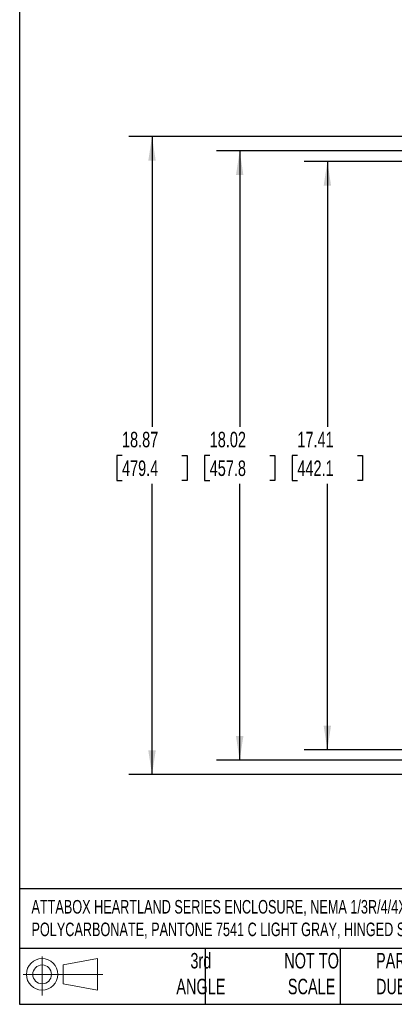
# Model space of a CAD drawing. Header units: inches. Extents: x 1.4 to 59.1, y 1.4 to 45.4.
# Tile 1 of 26: x 1.4 to 12.5, y 1.4 to 30.5. Entities that reach past the tile are written whole.
import ezdxf

# ---------------------------------------------------------------- set-up
doc = ezdxf.new("R2010")
doc.units = ezdxf.units.IN
doc.header["$LTSCALE"] = 5.5
doc.header["$MEASUREMENT"] = 0
doc.layers.add('DIMENSIONS', color=140, linetype='Continuous', lineweight=25)
doc.layers.add('TEXT', color=140, linetype='Continuous', lineweight=25)
doc.styles.add('SLDTEXTSTYLE0', font='TXT', dxfattribs={"width": 0.7})
doc.dimstyles.new('SLDDIMSTYLE3', dxfattribs={"dimtxt": 0.467285, "dimasz": 0.715, "dimexe": 0, "dimexo": 0.0625, "dimgap": 0.116821, "dimtad": 0, "dimtih": 1, "dimtoh": 1, "dimrnd": 1e-09, "dimzin": 12, "dimdsep": 46, "dimtxsty": 'SLDTEXTSTYLE0', "dimsah": 1, "dimcen": 0.09, "dimadec": 0, "dimazin": 3, "dimtfac": 1, "dimtofl": 0, "dimtmove": 0, "dimatfit": 3, "dimfxl": 0, "dimfrac": 2, "dimtolj": 1, "dimtzin": 12, "dimarcsym": 0})

# ---------------------------------------------------------------- blocks, each defined once
blk = doc.blocks.new('Block11')
at = {"color": 7, "linetype": 'Continuous', "lineweight": 18}
for p, q in [((0.56, 1.15), (0.56, 0)), ((1.187, 0.902), (2.203, 1.09)), ((1.187, 0.346), (1.187, 0.902)), ((2.203, 1.09), (2.203, 0.158)), ((0, 0.624), (2.355, 0.624)), ((1.187, 0.346), (2.203, 0.158))]:
    blk.add_line(p, q, dxfattribs=at)
for radius in [0.466, 0.278]:
    blk.add_circle((0.56, 0.624), radius, dxfattribs=at)
blk = doc.blocks.new('Block12')
at = {"color": 7, "linetype": 'Continuous'}
blk.add_blockref('Block11', (0, 0), dxfattribs=at)
blk = doc.blocks.new('_D_4')
at = {"layer": 'DIMENSIONS'}
for p, q in [((14.43, 26.621), (7.208, 26.621)), ((7.895, 26.621), (7.895, 18.463)), ((7.007, 17.616), (6.85, 17.616)), ((6.85, 17.616), (6.85, 16.873)), ((8.784, 17.616), (8.941, 17.616)), ((8.941, 17.616), (8.941, 16.873)), ((6.85, 16.873), (7.007, 16.873)), ((7.895, 8.596), (7.895, 16.769)), ((8.941, 16.873), (8.784, 16.873)), ((14.43, 8.596), (7.207, 8.596))]:
    blk.add_line(p, q, dxfattribs=at)
for points in [[(7.895, 26.621), (7.785, 25.906), (8.005, 25.906)], [(7.895, 8.596), (8.005, 9.311), (7.785, 9.311)]]:
    blk.add_solid(points, dxfattribs=at)
at = {"layer": 'DIMENSIONS', "char_height": 0.4583, "attachment_point": 1, "style": 'SLDTEXTSTYLE0'}
for s, insert in [('18.02', (7.007, 18.312)), ('457.8', (7.007, 17.464))]:
    blk.add_mtext(s, dxfattribs=dict(at, insert=insert))
blk = doc.blocks.new('_D_10')
at = {"layer": 'DIMENSIONS'}
for p, q in [((13.283, 26.311), (9.806, 26.311)), ((10.494, 26.311), (10.494, 18.463)), ((9.605, 17.616), (9.448, 17.616)), ((9.448, 17.616), (9.448, 16.873)), ((11.382, 17.616), (11.539, 17.616)), ((11.539, 17.616), (11.539, 16.873)), ((9.448, 16.873), (9.605, 16.873)), ((10.493, 8.906), (10.494, 16.769)), ((11.539, 16.873), (11.382, 16.873)), ((13.282, 8.906), (9.806, 8.906))]:
    blk.add_line(p, q, dxfattribs=at)
for points in [[(10.494, 26.311), (10.384, 25.596), (10.604, 25.596)], [(10.493, 8.906), (10.603, 9.621), (10.383, 9.621)]]:
    blk.add_solid(points, dxfattribs=at)
at = {"layer": 'DIMENSIONS', "char_height": 0.4583, "attachment_point": 1, "style": 'SLDTEXTSTYLE0'}
for s, insert in [('17.41', (9.605, 18.312)), ('442.1', (9.605, 17.464))]:
    blk.add_mtext(s, dxfattribs=dict(at, insert=insert))
blk = doc.blocks.new('_D_11')
at = {"layer": 'DIMENSIONS'}
for p, q in [((14.479, 27.046), (4.609, 27.046)), ((5.297, 27.046), (5.297, 18.463)), ((4.408, 17.616), (4.251, 17.616)), ((4.251, 17.616), (4.251, 16.873)), ((6.185, 17.616), (6.342, 17.616)), ((6.342, 17.616), (6.342, 16.873)), ((4.251, 16.873), (4.408, 16.873)), ((5.297, 8.171), (5.297, 16.769)), ((6.342, 16.873), (6.185, 16.873)), ((14.478, 8.171), (4.609, 8.171))]:
    blk.add_line(p, q, dxfattribs=at)
for points in [[(5.297, 27.046), (5.187, 26.331), (5.407, 26.331)], [(5.297, 8.171), (5.407, 8.886), (5.187, 8.886)]]:
    blk.add_solid(points, dxfattribs=at)
at = {"layer": 'DIMENSIONS', "char_height": 0.4583, "attachment_point": 1, "style": 'SLDTEXTSTYLE0'}
for s, insert in [('18.87', (4.408, 18.312)), ('479.4', (4.408, 17.464))]:
    blk.add_mtext(s, dxfattribs=dict(at, insert=insert))

msp = doc.modelspace()

# ---------------------------------------------------------------- linework, layer by layer
at = {"layer": 'TEXT'}
for p, q in [((1.375, 45.375), (1.375, 1.375)), ((59.125, 4.791), (1.375, 4.791)), ((59.125, 3.025), (1.375, 3.025)), ((6.875, 3.025), (6.875, 1.375)), ((10.873, 3.025), (10.873, 1.375)), ((1.375, 1.375), (59.125, 1.375))]:
    msp.add_line(p, q, dxfattribs=at)

# ---------------------------------------------------------------- block references
msp.add_blockref('Block12', (1.481, 1.636), dxfattribs=at)

# ---------------------------------------------------------------- texts
at = {"layer": 'TEXT', "style": 'SLDTEXTSTYLE0'}
for s, insert, char_height, attachment_point in [('ATTABOX HEARTLAND SERIES ENCLOSURE, NEMA 1/3R/4/4X/12/6/6P, 16 X 14 X 8IN (HXWXD), WALL MOUNT, ^JPOLYCARBONATE, PANTONE 7541 C LIGHT GRAY, HINGED SCREW COVER.', (1.725, 4.461), 0.401042, 1), ('3rd^JANGLE', (6.745, 2.894), 0.4583, 2), ('NOT TO^JSCALE', (10.026, 2.894), 0.45833, 2), ("PART DIMENSIONS MAY DIFFER SLIGHTLY ^JDUE TO MANUFACTURER'S VARIANCES", (11.935, 2.894), 0.45833, 1)]:
    msp.add_mtext(s, dxfattribs=dict(at, insert=insert, char_height=char_height, attachment_point=attachment_point))

# ---------------------------------------------------------------- dimensions: what is measured, and where the dimension line sits
at = {"layer": 'DIMENSIONS'}
for base, p1, p2, angle, picture, middle in [((5.296533, 8.170704), (14.753584, 27.045501), (14.75318, 8.170502), 89.998773, '_D_11', (5.296735, 17.616166)), ((7.894967, 8.595648), (14.705121, 26.620502), (14.704735, 8.595503), 89.998773, '_D_4', (7.89516, 17.616166)), ((10.493, 8.906), (13.558, 26.311), (13.557, 8.906), 89.9988, '_D_10', (10.494, 17.616))]:
    dim = msp.add_linear_dim(base=base, p1=p1, p2=p2, angle=angle, dimstyle='SLDDIMSTYLE3', dxfattribs=at)
    dim.commit()
    dim.dimension.update_dxf_attribs({"geometry": picture, "text_midpoint": middle, "dimtype": 160})

doc.saveas('drawing.dxf')
